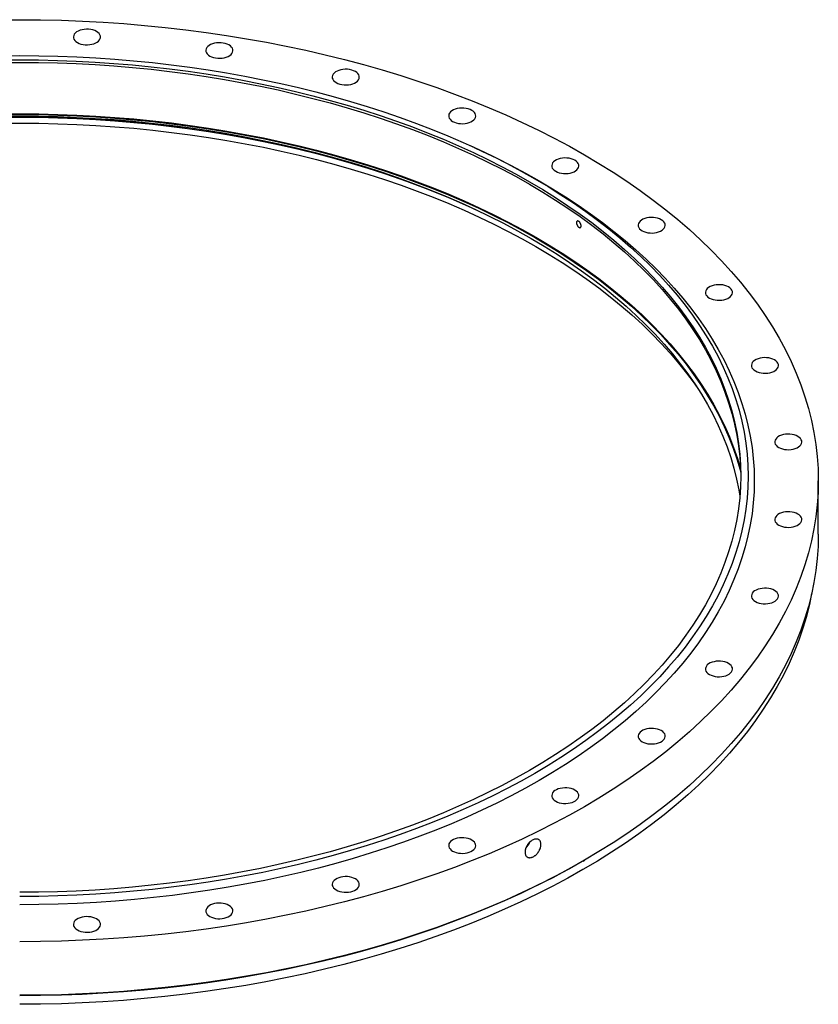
# Model space of a CAD drawing. Header units: millimetres. Extents: x -1054 to 7653, y -1149 to 5519.
# Tile 3 of 3: x 4336 to 5103, y 1520 to 2466. Entities that reach past the tile are written whole.
import ezdxf

# ---------------------------------------------------------------- set-up
doc = ezdxf.new("R2010")
doc.units = ezdxf.units.MM
doc.header["$LTSCALE"] = 20

msp = doc.modelspace()

# ---------------------------------------------------------------- linework, layer by layer
at = {"color": 7, "linetype": 'Continuous', "lineweight": 25}
for p, q in [((4772.16, 2343.21), (4768.45, 2344.9)), ((5102.59, 1971.75), (5102.59, 2023.19)), ((4876.62, 1657.89), (4878.03, 1658.71))]:
    msp.add_line(p, q, dxfattribs=at)
at = {"color": 7, "linetype": 'Continuous', "lineweight": 25, "flags": 128}
for points in [[(4315.52, 2465.82), (4335.59, 2465.97), (4355.67, 2465.82), (4375.74, 2465.37), (4395.77, 2464.61), (4415.77, 2463.55), (4435.71, 2462.19), (4455.58, 2460.52), (4475.37, 2458.56), (4495.06, 2456.3), (4514.65, 2453.74), (4534.11, 2450.89), (4553.43, 2447.74), (4572.61, 2444.3), (4591.62, 2440.58), (4610.46, 2436.56), (4629.11, 2432.27), (4647.56, 2427.69), (4665.8, 2422.84), (4683.8, 2417.71), (4701.57, 2412.32), (4719.09, 2406.65), (4736.35, 2400.73), (4753.33, 2394.54), (4770.03, 2388.1), (4786.43, 2381.41), (4802.51, 2374.47), (4818.28, 2367.3), (4833.72, 2359.89), (4848.82, 2352.24), (4863.56, 2344.37), (4877.94, 2336.29)], [(4390.98, 2444.03), (4392.62, 2443.23), (4394.47, 2442.59), (4396.47, 2442.14), (4398.57, 2441.89), (4400.71, 2441.84), (4402.84, 2441.99), (4404.9, 2442.34), (4406.83, 2442.89), (4408.58, 2443.61), (4410.1, 2444.49), (4411.34, 2445.49), (4412.29, 2446.61), (4412.9, 2447.8), (4413.17, 2449.03), (4413.08, 2450.26), (4412.64, 2451.48), (4411.86, 2452.63), (4410.76, 2453.7), (4409.37, 2454.64), (4407.73, 2455.44), (4405.89, 2456.08), (4403.89, 2456.53), (4401.78, 2456.78), (4399.64, 2456.83), (4397.51, 2456.68), (4395.45, 2456.33), (4393.52, 2455.78), (4391.77, 2455.06), (4390.26, 2454.19), (4389.01, 2453.18), (4388.07, 2452.06), (4387.45, 2450.88), (4387.19, 2449.65), (4387.28, 2448.41), (4387.72, 2447.19), (4388.5, 2446.04), (4389.6, 2444.98), (4390.98, 2444.03)], [(4518.19, 2431.08), (4519.82, 2430.28), (4521.67, 2429.65), (4523.67, 2429.2), (4525.77, 2428.94), (4527.92, 2428.89), (4530.05, 2429.04), (4532.1, 2429.4), (4534.03, 2429.94), (4535.78, 2430.66), (4537.3, 2431.54), (4538.55, 2432.55), (4539.49, 2433.66), (4540.1, 2434.85), (4540.37, 2436.08), (4540.28, 2437.32), (4539.84, 2438.53), (4539.06, 2439.68), (4537.96, 2440.75), (4536.57, 2441.69), (4534.93, 2442.5), (4533.09, 2443.13), (4531.09, 2443.58), (4528.99, 2443.84), (4526.84, 2443.89), (4524.71, 2443.73), (4522.65, 2443.38), (4520.72, 2442.84), (4518.98, 2442.11), (4517.46, 2441.24), (4516.21, 2440.23), (4515.27, 2439.12), (4514.66, 2437.93), (4514.39, 2436.7), (4514.48, 2435.46), (4514.92, 2434.25), (4515.7, 2433.09), (4516.8, 2432.03), (4518.19, 2431.08)], [(4317.28, 2431.36), (4335.59, 2431.5), (4353.9, 2431.36), (4372.2, 2430.94), (4390.48, 2430.25), (4408.71, 2429.29), (4426.9, 2428.04), (4445.02, 2426.53), (4463.07, 2424.74), (4481.03, 2422.67), (4498.89, 2420.34), (4516.64, 2417.74), (4534.26, 2414.87), (4551.75, 2411.73), (4569.09, 2408.34), (4586.27, 2404.68), (4603.28, 2400.76), (4620.11, 2396.59), (4636.74, 2392.16), (4653.16, 2387.48), (4669.37, 2382.56), (4685.34, 2377.4), (4701.08, 2371.99), (4716.57, 2366.35), (4731.8, 2360.48), (4746.75, 2354.38), (4761.42, 2348.05), (4775.8, 2341.51), (4789.88, 2334.75), (4803.65, 2327.78), (4817.1, 2320.6), (4830.22, 2313.22)], [(4317.47, 2427.32), (4335.59, 2427.46), (4353.72, 2427.32), (4371.84, 2426.91), (4389.93, 2426.22), (4407.98, 2425.27), (4425.98, 2424.04), (4443.92, 2422.53), (4461.79, 2420.76), (4479.57, 2418.72), (4497.25, 2416.41), (4514.83, 2413.83), (4532.27, 2410.99), (4549.59, 2407.89), (4566.76, 2404.53), (4583.76, 2400.9), (4600.6, 2397.03), (4617.26, 2392.89), (4633.72, 2388.51), (4649.98, 2383.88), (4666.03, 2379.01), (4681.84, 2373.9), (4697.42, 2368.55), (4712.76, 2362.96), (4727.83, 2357.15), (4742.64, 2351.11), (4757.16, 2344.85), (4771.4, 2338.37), (4785.34, 2331.67), (4798.97, 2324.77), (4812.28, 2317.67), (4825.27, 2310.37)], [(4317.47, 2424.87), (4335.59, 2425.01), (4353.72, 2424.87), (4371.84, 2424.46), (4389.93, 2423.77), (4407.98, 2422.82), (4425.98, 2421.59), (4443.92, 2420.09), (4461.79, 2418.31), (4479.57, 2416.27), (4497.25, 2413.96), (4514.83, 2411.39), (4532.27, 2408.54), (4549.59, 2405.44), (4566.76, 2402.08), (4583.76, 2398.45), (4600.6, 2394.58), (4617.26, 2390.44), (4633.72, 2386.06), (4649.98, 2381.43), (4666.03, 2376.56), (4681.84, 2371.45), (4697.42, 2366.1), (4712.76, 2360.51), (4727.83, 2354.7), (4742.64, 2348.66), (4757.16, 2342.4), (4771.4, 2335.92), (4785.34, 2329.22), (4798.97, 2322.32), (4812.28, 2315.22), (4825.27, 2307.92)], [(4639.56, 2405.58), (4641.2, 2404.78), (4643.04, 2404.14), (4645.04, 2403.69), (4647.15, 2403.44), (4649.29, 2403.39), (4651.42, 2403.54), (4653.48, 2403.89), (4655.41, 2404.44), (4657.16, 2405.16), (4658.67, 2406.04), (4659.92, 2407.04), (4660.86, 2408.16), (4661.48, 2409.35), (4661.74, 2410.58), (4661.65, 2411.81), (4661.21, 2413.03), (4660.43, 2414.18), (4659.33, 2415.25), (4657.95, 2416.19), (4656.31, 2416.99), (4654.46, 2417.63), (4652.46, 2418.08), (4650.36, 2418.33), (4648.22, 2418.38), (4646.09, 2418.23), (4644.03, 2417.88), (4642.1, 2417.33), (4640.35, 2416.61), (4638.83, 2415.74), (4637.59, 2414.73), (4636.64, 2413.61), (4636.03, 2412.43), (4635.77, 2411.2), (4635.85, 2409.96), (4636.29, 2408.74), (4637.08, 2407.59), (4638.17, 2406.52), (4639.56, 2405.58)], [(4317.24, 2375.48), (4335.59, 2375.61), (4353.94, 2375.48), (4372.28, 2375.06), (4390.59, 2374.37), (4408.87, 2373.4), (4427.09, 2372.15), (4445.25, 2370.63), (4463.34, 2368.84), (4481.34, 2366.77), (4499.24, 2364.43), (4517.03, 2361.82), (4534.69, 2358.95), (4552.21, 2355.81), (4569.59, 2352.4), (4586.81, 2348.74), (4603.86, 2344.81), (4620.72, 2340.63), (4637.38, 2336.19), (4653.84, 2331.51), (4670.08, 2326.57), (4686.09, 2321.4), (4701.87, 2315.98), (4717.39, 2310.33), (4732.64, 2304.44), (4747.63, 2298.33), (4762.34, 2291.99), (4776.75, 2285.43), (4790.86, 2278.66), (4804.65, 2271.67), (4818.13, 2264.48), (4831.28, 2257.09)], [(4317.26, 2374.78), (4335.59, 2374.92), (4353.93, 2374.78), (4372.26, 2374.36), (4390.55, 2373.67), (4408.82, 2372.7), (4427.03, 2371.46), (4445.18, 2369.94), (4463.25, 2368.15), (4481.24, 2366.08), (4499.12, 2363.74), (4516.9, 2361.14), (4534.55, 2358.26), (4552.06, 2355.12), (4569.43, 2351.72), (4586.63, 2348.06), (4603.66, 2344.13), (4620.51, 2339.96), (4637.17, 2335.52), (4653.61, 2330.84), (4669.84, 2325.91), (4685.84, 2320.74), (4701.6, 2315.33), (4717.11, 2309.68), (4732.36, 2303.8), (4747.34, 2297.69), (4762.03, 2291.35), (4776.43, 2284.8), (4790.53, 2278.03), (4804.32, 2271.05), (4817.79, 2263.86), (4830.92, 2256.47)], [(4751.42, 2368.3), (4753.06, 2367.5), (4754.9, 2366.86), (4756.9, 2366.41), (4759.01, 2366.16), (4761.15, 2366.1), (4763.28, 2366.26), (4765.34, 2366.61), (4767.27, 2367.16), (4769.02, 2367.88), (4770.53, 2368.75), (4771.78, 2369.76), (4772.72, 2370.87), (4773.34, 2372.06), (4773.6, 2373.29), (4773.51, 2374.53), (4773.07, 2375.74), (4772.29, 2376.9), (4771.19, 2377.96), (4769.81, 2378.91), (4768.17, 2379.71), (4766.32, 2380.34), (4764.32, 2380.8), (4762.22, 2381.05), (4760.08, 2381.1), (4757.95, 2380.95), (4755.89, 2380.59), (4753.96, 2380.05), (4752.21, 2379.33), (4750.69, 2378.45), (4749.45, 2377.44), (4748.5, 2376.33), (4747.89, 2375.14), (4747.63, 2373.91), (4747.71, 2372.67), (4748.15, 2371.46), (4748.94, 2370.31), (4750.03, 2369.24), (4751.42, 2368.3)], [(4317.24, 2372.21), (4335.59, 2372.35), (4353.94, 2372.21), (4372.28, 2371.79), (4390.59, 2371.1), (4408.87, 2370.13), (4427.09, 2368.89), (4445.25, 2367.37), (4463.34, 2365.57), (4481.34, 2363.5), (4499.24, 2361.17), (4517.03, 2358.56), (4534.69, 2355.68), (4552.21, 2352.54), (4569.59, 2349.14), (4586.81, 2345.47), (4603.86, 2341.54), (4620.72, 2337.36), (4637.38, 2332.93), (4653.84, 2328.24), (4670.08, 2323.31), (4686.09, 2318.13), (4701.87, 2312.71), (4717.39, 2307.06), (4732.64, 2301.18), (4747.63, 2295.06), (4762.34, 2288.72), (4773.19, 2283.82)], [(4317.24, 2366.49), (4335.59, 2366.63), (4353.94, 2366.49), (4372.28, 2366.08), (4390.59, 2365.38), (4408.87, 2364.42), (4427.09, 2363.17), (4445.25, 2361.65), (4463.34, 2359.86), (4481.34, 2357.79), (4499.24, 2355.45), (4517.03, 2352.84), (4534.69, 2349.97), (4552.21, 2346.83), (4569.59, 2343.42), (4586.81, 2339.75), (4603.86, 2335.83), (4620.72, 2331.65), (4637.38, 2327.21), (4653.84, 2322.52), (4670.08, 2317.59), (4686.09, 2312.42), (4701.87, 2307), (4717.39, 2301.35), (4732.64, 2295.46), (4747.63, 2289.35), (4762.34, 2283.01), (4776.75, 2276.45), (4790.86, 2269.67), (4804.65, 2262.69), (4818.13, 2255.5), (4831.28, 2248.1)], [(4317.26, 2372.33), (4335.59, 2372.47), (4353.93, 2372.33), (4372.26, 2371.91), (4390.55, 2371.22), (4408.82, 2370.25), (4427.03, 2369.01), (4445.18, 2367.49), (4463.25, 2365.7), (4481.24, 2363.63), (4499.12, 2361.29), (4516.9, 2358.69), (4534.55, 2355.81), (4552.06, 2352.68), (4569.43, 2349.27), (4586.63, 2345.61), (4603.66, 2341.69), (4620.51, 2337.51), (4637.17, 2333.07), (4653.61, 2328.39), (4669.84, 2323.46), (4685.84, 2318.29), (4701.6, 2312.88), (4717.11, 2307.23), (4732.36, 2301.35), (4747.34, 2295.24), (4762.03, 2288.9), (4767.2, 2286.59)], [(4317.41, 2373.28), (4335.59, 2373.41), (4353.77, 2373.28), (4371.94, 2372.86), (4390.08, 2372.18), (4408.19, 2371.22), (4426.24, 2369.98), (4444.24, 2368.48), (4462.16, 2366.7), (4479.99, 2364.65), (4497.72, 2362.34), (4515.34, 2359.75), (4532.84, 2356.9), (4550.21, 2353.79), (4567.42, 2350.42), (4584.48, 2346.78), (4601.37, 2342.89), (4618.07, 2338.75), (4634.58, 2334.36), (4650.89, 2329.71), (4666.98, 2324.83), (4682.84, 2319.7), (4698.47, 2314.33), (4713.85, 2308.73), (4728.96, 2302.9), (4743.81, 2296.84), (4758.38, 2290.56), (4772.66, 2284.07), (4786.64, 2277.35), (4800.31, 2270.43), (4813.66, 2263.31), (4826.68, 2255.98)], [(4877.94, 2336.29), (4891.96, 2327.98), (4905.59, 2319.47), (4918.83, 2310.76), (4931.66, 2301.84), (4944.1, 2292.74), (4956.11, 2283.45), (4967.7, 2273.99), (4978.85, 2264.35), (4989.57, 2254.55), (4999.84, 2244.58), (5009.65, 2234.47), (5019, 2224.21), (5027.88, 2213.82), (5036.28, 2203.29), (5044.21, 2192.64), (5051.65, 2181.87), (5058.6, 2171), (5065.05, 2160.02), (5071.01, 2148.95), (5076.46, 2137.79), (5081.4, 2126.56), (5085.83, 2115.25), (5089.75, 2103.88), (5093.15, 2092.46), (5096.03, 2080.99), (5098.39, 2069.48), (5100.23, 2057.93), (5101.54, 2046.37), (5102.33, 2034.78), (5102.59, 2023.19), (5102.33, 2011.6), (5101.54, 2000.02), (5100.23, 1988.45), (5098.39, 1976.91), (5096.03, 1965.4), (5093.15, 1953.93), (5089.75, 1942.5), (5085.83, 1931.13), (5081.4, 1919.83), (5076.46, 1908.59), (5071.01, 1897.44), (5065.05, 1886.37), (5058.6, 1875.39), (5051.65, 1864.52), (5044.21, 1853.75), (5036.28, 1843.1), (5027.88, 1832.57), (5019, 1822.18), (5009.65, 1811.92), (4999.84, 1801.8), (4989.57, 1791.84), (4978.85, 1782.04), (4967.7, 1772.4), (4956.11, 1762.93), (4944.1, 1753.65), (4931.66, 1744.54), (4918.83, 1735.63), (4905.59, 1726.92), (4891.96, 1718.4), (4877.94, 1710.1), (4863.56, 1702.01), (4848.82, 1694.14), (4833.72, 1686.5), (4818.28, 1679.09), (4802.51, 1671.91), (4786.43, 1664.98), (4770.03, 1658.29), (4753.33, 1651.85), (4736.35, 1645.66), (4719.09, 1639.74), (4701.57, 1634.07), (4683.8, 1628.67), (4665.8, 1623.55), (4647.56, 1618.69), (4629.11, 1614.12), (4610.46, 1609.82), (4591.62, 1605.81), (4572.61, 1602.09), (4553.43, 1598.65), (4534.11, 1595.5), (4514.65, 1592.65), (4495.06, 1590.09), (4475.37, 1587.83), (4455.58, 1585.87), (4435.71, 1584.2), (4415.77, 1582.84), (4395.77, 1581.78), (4375.74, 1581.02), (4355.67, 1580.57), (4335.59, 1580.41)], [(4772.16, 2343.21), (4779.58, 2339.79), (4793.78, 2332.97), (4807.67, 2325.94), (4821.23, 2318.7), (4834.46, 2311.26)], [(4850.37, 2320.37), (4852.01, 2319.57), (4853.85, 2318.93), (4855.85, 2318.48), (4857.95, 2318.23), (4860.1, 2318.17), (4862.23, 2318.33), (4864.29, 2318.68), (4866.21, 2319.23), (4867.96, 2319.95), (4869.48, 2320.82), (4870.73, 2321.83), (4871.67, 2322.95), (4872.28, 2324.13), (4872.55, 2325.36), (4872.46, 2326.6), (4872.02, 2327.81), (4871.24, 2328.97), (4870.14, 2330.03), (4868.75, 2330.98), (4867.11, 2331.78), (4865.27, 2332.42), (4863.27, 2332.87), (4861.17, 2333.12), (4859.02, 2333.17), (4856.89, 2333.02), (4854.83, 2332.66), (4852.91, 2332.12), (4851.16, 2331.4), (4849.64, 2330.52), (4848.39, 2329.51), (4847.45, 2328.4), (4846.84, 2327.21), (4846.57, 2325.98), (4846.66, 2324.74), (4847.1, 2323.53), (4847.88, 2322.38), (4848.98, 2321.31), (4850.37, 2320.37)], [(4830.22, 2313.22), (4842.99, 2305.65), (4855.42, 2297.89), (4867.5, 2289.94), (4879.21, 2281.81), (4890.54, 2273.51), (4901.5, 2265.04), (4912.07, 2256.41), (4922.24, 2247.62), (4932.02, 2238.68), (4941.38, 2229.59), (4950.33, 2220.37), (4958.85, 2211.01), (4966.95, 2201.53), (4974.62, 2191.93), (4981.85, 2182.22), (4988.63, 2172.4), (4994.97, 2162.48), (5000.86, 2152.47), (5006.29, 2142.37), (5011.26, 2132.2), (5015.77, 2121.95), (5019.81, 2111.64), (5023.38, 2101.27), (5026.48, 2090.86), (5029.11, 2080.39), (5031.26, 2069.89), (5032.94, 2059.37), (5034.14, 2048.82), (5034.85, 2038.26), (5035.09, 2027.68), (5034.85, 2017.11), (5034.14, 2006.55), (5032.94, 1996), (5031.26, 1985.47), (5029.11, 1974.98), (5026.48, 1964.51), (5023.38, 1954.1), (5019.81, 1943.73), (5015.77, 1933.42), (5011.26, 1923.17), (5006.29, 1913), (5000.86, 1902.9), (4994.97, 1892.89), (4988.63, 1882.97), (4981.85, 1873.15), (4974.62, 1863.44), (4966.95, 1853.84), (4958.85, 1844.36), (4950.33, 1835), (4941.38, 1825.78), (4932.02, 1816.69), (4922.24, 1807.75), (4912.07, 1798.96), (4901.5, 1790.33), (4890.54, 1781.86), (4879.21, 1773.56), (4867.5, 1765.43), (4855.42, 1757.48), (4842.99, 1749.72), (4830.22, 1742.15), (4817.1, 1734.77), (4803.65, 1727.59), (4789.88, 1720.62), (4775.8, 1713.86), (4761.42, 1707.32), (4746.75, 1700.99), (4731.8, 1694.89), (4716.57, 1689.02), (4701.08, 1683.38), (4685.34, 1677.97), (4669.37, 1672.81), (4653.16, 1667.89), (4636.74, 1663.21), (4620.11, 1658.78), (4603.28, 1654.61), (4586.27, 1650.69), (4569.09, 1647.03), (4551.75, 1643.64), (4534.26, 1640.5), (4516.64, 1637.63), (4498.89, 1635.03), (4481.03, 1632.7), (4463.07, 1630.63), (4445.02, 1628.84), (4426.9, 1627.33), (4408.71, 1626.08), (4390.48, 1625.12), (4372.2, 1624.43), (4353.9, 1624.01), (4335.59, 1623.87)], [(4834.46, 2311.26), (4847.35, 2303.63), (4859.88, 2295.8), (4872.06, 2287.78), (4883.87, 2279.58), (4895.3, 2271.21), (4906.36, 2262.67), (4917.02, 2253.96), (4927.28, 2245.09), (4937.13, 2236.08), (4946.57, 2226.91), (4955.6, 2217.61), (4964.2, 2208.18), (4972.37, 2198.61), (4980.1, 2188.93), (4987.39, 2179.13), (4994.24, 2169.23), (5000.63, 2159.23), (5006.56, 2149.13), (5012.04, 2138.95), (5017.05, 2128.69), (5021.6, 2118.35), (5025.68, 2107.95), (5029.28, 2097.5), (5032.41, 2086.99), (5035.06, 2076.44), (5037.23, 2065.85), (5038.92, 2055.23), (5040.13, 2044.59), (5040.85, 2033.94), (5041.09, 2023.28), (5040.85, 2012.61), (5040.13, 2001.96), (5038.92, 1991.32), (5037.23, 1980.7), (5035.06, 1970.12), (5032.41, 1959.56), (5029.28, 1949.06), (5025.68, 1938.6), (5021.6, 1928.2), (5017.05, 1917.86), (5012.04, 1907.6), (5006.56, 1897.42), (5000.63, 1887.32), (4994.24, 1877.32), (4987.39, 1867.42), (4980.1, 1857.62), (4972.37, 1847.94), (4964.2, 1838.38), (4955.6, 1828.94), (4946.57, 1819.64), (4937.13, 1810.47), (4927.28, 1801.46), (4917.02, 1792.59), (4906.36, 1783.88), (4895.3, 1775.34), (4883.87, 1766.97), (4872.06, 1758.77), (4859.88, 1750.75), (4847.35, 1742.92), (4834.46, 1735.29), (4821.23, 1727.85), (4807.67, 1720.61), (4793.78, 1713.58), (4779.58, 1706.76), (4765.08, 1700.16), (4750.28, 1693.78), (4735.19, 1687.63), (4719.84, 1681.7), (4704.22, 1676.02), (4688.34, 1670.56), (4672.23, 1665.35), (4655.88, 1660.39), (4639.32, 1655.67), (4622.55, 1651.21), (4605.58, 1647), (4588.42, 1643.05), (4571.09, 1639.36), (4553.61, 1635.93), (4535.97, 1632.77), (4518.19, 1629.88), (4500.29, 1627.25), (4482.28, 1624.9), (4464.16, 1622.82), (4445.96, 1621.01), (4427.68, 1619.48), (4409.34, 1618.23), (4390.95, 1617.25), (4372.52, 1616.56), (4354.06, 1616.14), (4335.59, 1616)], [(4825.27, 2310.37), (4837.92, 2302.87), (4850.22, 2295.18), (4862.18, 2287.32), (4873.77, 2279.27), (4884.99, 2271.05), (4895.84, 2262.66), (4906.3, 2254.12), (4916.37, 2245.42), (4926.05, 2236.57), (4935.32, 2227.57), (4944.17, 2218.44), (4952.62, 2209.18), (4960.63, 2199.79), (4968.22, 2190.29), (4975.38, 2180.67), (4982.1, 2170.95), (4988.37, 2161.13), (4994.2, 2151.22), (4999.58, 2141.23), (5004.5, 2131.15), (5008.96, 2121.01), (5012.96, 2110.8), (5016.5, 2100.54), (5019.57, 2090.22), (5022.17, 2079.87), (5024.3, 2069.47), (5025.96, 2059.05), (5027.14, 2048.61), (5027.86, 2038.15), (5028.09, 2027.68), (5027.86, 2017.22), (5027.14, 2006.76), (5025.96, 1996.32), (5024.3, 1985.9), (5022.17, 1975.5), (5019.57, 1965.15), (5016.5, 1954.83), (5012.96, 1944.57), (5008.96, 1934.36), (5004.5, 1924.22), (4999.58, 1914.14), (4994.2, 1904.15), (4988.37, 1894.24), (4982.1, 1884.42), (4975.38, 1874.7), (4968.22, 1865.08), (4960.63, 1855.58), (4952.62, 1846.19), (4944.17, 1836.93), (4935.32, 1827.8), (4926.05, 1818.8), (4916.37, 1809.95), (4906.3, 1801.25), (4895.84, 1792.7), (4884.99, 1784.32), (4873.77, 1776.1), (4862.18, 1768.05), (4850.22, 1760.19), (4837.92, 1752.5), (4825.27, 1745), (4812.28, 1737.7), (4798.97, 1730.6), (4785.34, 1723.7), (4771.4, 1717), (4757.16, 1710.52), (4742.64, 1704.26), (4727.83, 1698.22), (4712.76, 1692.41), (4697.42, 1686.82), (4681.84, 1681.47), (4666.03, 1676.36), (4649.98, 1671.49), (4633.72, 1666.86), (4617.26, 1662.48), (4600.6, 1658.34), (4583.76, 1654.47), (4566.76, 1650.84), (4549.59, 1647.48), (4532.27, 1644.38), (4514.83, 1641.54), (4497.25, 1638.96), (4479.57, 1636.65), (4461.79, 1634.61), (4443.92, 1632.84), (4425.98, 1631.33), (4407.98, 1630.1), (4389.93, 1629.15), (4371.84, 1628.46), (4353.72, 1628.05), (4335.59, 1627.91)], [(4825.27, 2307.92), (4837.92, 2300.42), (4850.22, 2292.73), (4862.18, 2284.87), (4873.77, 2276.82), (4884.99, 2268.6), (4895.84, 2260.22), (4906.3, 2251.67), (4916.37, 2242.97), (4926.05, 2234.12), (4935.32, 2225.12), (4944.17, 2215.99), (4952.62, 2206.73), (4960.63, 2197.34), (4968.22, 2187.84), (4975.38, 2178.22), (4982.1, 2168.5), (4988.37, 2158.68), (4994.2, 2148.77), (4999.58, 2138.78), (5004.5, 2128.7), (5008.96, 2118.56), (5012.96, 2108.35), (5016.5, 2098.09), (5019.57, 2087.77), (5022.17, 2077.42), (5024.3, 2067.02), (5025.96, 2056.6), (5027.14, 2046.16), (5027.86, 2035.7), (5028.09, 2026.46)], [(4933.39, 2263.25), (4935.03, 2262.45), (4936.88, 2261.81), (4938.88, 2261.36), (4940.98, 2261.11), (4943.12, 2261.05), (4945.25, 2261.21), (4947.31, 2261.56), (4949.24, 2262.11), (4950.99, 2262.83), (4952.51, 2263.7), (4953.75, 2264.71), (4954.7, 2265.82), (4955.31, 2267.01), (4955.57, 2268.24), (4955.49, 2269.48), (4955.05, 2270.69), (4954.26, 2271.85), (4953.17, 2272.91), (4951.78, 2273.86), (4950.14, 2274.66), (4948.3, 2275.3), (4946.3, 2275.75), (4944.19, 2276), (4942.05, 2276.05), (4939.92, 2275.9), (4937.86, 2275.54), (4935.93, 2275), (4934.18, 2274.28), (4932.67, 2273.4), (4931.42, 2272.39), (4930.47, 2271.28), (4929.86, 2270.09), (4929.6, 2268.86), (4929.69, 2267.62), (4930.13, 2266.41), (4930.91, 2265.26), (4932.01, 2264.19), (4933.39, 2263.25)], [(4826.68, 2255.98), (4839.37, 2248.47), (4851.71, 2240.76), (4863.7, 2232.87), (4875.32, 2224.8), (4886.58, 2216.56), (4897.46, 2208.15), (4907.95, 2199.57), (4918.05, 2190.85), (4927.75, 2181.97), (4937.05, 2172.95), (4945.93, 2163.79), (4954.4, 2154.5), (4962.44, 2145.09), (4970.05, 2135.56), (4977.23, 2125.91), (4983.97, 2116.17), (4990.26, 2106.32), (4996.1, 2096.38), (5001.49, 2086.36), (5006.43, 2076.25), (5010.9, 2066.08), (5014.92, 2055.84), (5018.46, 2045.55), (5021.54, 2035.21), (5024.15, 2024.82), (5026.29, 2014.39), (5027.29, 2008.46)], [(4830.92, 2256.47), (4843.72, 2248.89), (4856.17, 2241.12), (4868.26, 2233.16), (4879.98, 2225.02), (4891.34, 2216.7), (4902.31, 2208.22), (4912.89, 2199.58), (4923.08, 2190.77), (4932.87, 2181.82), (4942.24, 2172.72), (4951.21, 2163.49), (4959.74, 2154.12), (4967.86, 2144.62), (4975.53, 2135.01), (4982.77, 2125.28), (4989.57, 2115.45), (4995.91, 2105.52), (5001.81, 2095.49), (5007.25, 2085.38), (5012.23, 2075.19), (5016.74, 2064.93), (5020.79, 2054.6), (5024.36, 2044.22), (5027.47, 2033.79), (5028, 2031.82)], [(4831.28, 2257.09), (4844.08, 2249.5), (4856.54, 2241.72), (4868.64, 2233.75), (4880.37, 2225.61), (4891.73, 2217.29), (4902.71, 2208.8), (4913.31, 2200.15), (4923.5, 2191.34), (4933.29, 2182.38), (4942.68, 2173.27), (4951.64, 2164.03), (4960.19, 2154.66), (4968.31, 2145.15), (4975.99, 2135.53), (4983.23, 2125.8), (4990.03, 2115.96), (4996.39, 2106.02), (5002.28, 2095.99), (5007.73, 2085.87), (5012.71, 2075.67), (5017.23, 2065.41), (5021.28, 2055.07), (5024.86, 2044.68), (5027.91, 2034.43)], [(4831.28, 2248.1), (4844.08, 2240.52), (4856.54, 2232.74), (4868.64, 2224.77), (4880.37, 2216.63), (4891.73, 2208.31), (4902.71, 2199.82), (4913.31, 2191.17), (4923.5, 2182.36), (4933.29, 2173.4), (4942.68, 2164.29), (4951.64, 2155.05), (4960.19, 2145.67), (4968.31, 2136.17), (4975.99, 2126.55), (4983.23, 2116.82), (4987.51, 2110.71)], [(4997.98, 2198.67), (4999.61, 2197.87), (5001.46, 2197.24), (5003.46, 2196.78), (5005.56, 2196.53), (5007.71, 2196.48), (5009.84, 2196.63), (5011.89, 2196.99), (5013.82, 2197.53), (5015.57, 2198.25), (5017.09, 2199.13), (5018.34, 2200.14), (5019.28, 2201.25), (5019.89, 2202.44), (5020.16, 2203.67), (5020.07, 2204.91), (5019.63, 2206.12), (5018.85, 2207.27), (5017.75, 2208.34), (5016.36, 2209.28), (5014.72, 2210.09), (5012.88, 2210.72), (5010.88, 2211.17), (5008.78, 2211.42), (5006.63, 2211.48), (5004.5, 2211.32), (5002.44, 2210.97), (5000.51, 2210.42), (4998.77, 2209.7), (4997.25, 2208.83), (4996, 2207.82), (4995.06, 2206.71), (4994.44, 2205.52), (4994.18, 2204.29), (4994.27, 2203.05), (4994.71, 2201.84), (4995.49, 2200.68), (4996.59, 2199.62), (4997.98, 2198.67)], [(5042.15, 2128.6), (5043.79, 2127.8), (5045.64, 2127.17), (5047.64, 2126.72), (5049.74, 2126.46), (5051.88, 2126.41), (5054.01, 2126.56), (5056.07, 2126.92), (5058, 2127.46), (5059.75, 2128.18), (5061.27, 2129.06), (5062.51, 2130.07), (5063.46, 2131.18), (5064.07, 2132.37), (5064.33, 2133.6), (5064.25, 2134.84), (5063.8, 2136.05), (5063.02, 2137.21), (5061.93, 2138.27), (5060.54, 2139.22), (5058.9, 2140.02), (5057.05, 2140.65), (5055.05, 2141.1), (5052.95, 2141.36), (5050.81, 2141.41), (5048.68, 2141.25), (5046.62, 2140.9), (5044.69, 2140.36), (5042.94, 2139.64), (5041.42, 2138.76), (5040.18, 2137.75), (5039.23, 2136.64), (5038.62, 2135.45), (5038.36, 2134.22), (5038.44, 2132.98), (5038.89, 2131.77), (5039.67, 2130.61), (5040.77, 2129.55), (5042.15, 2128.6)], [(5064.58, 2055.17), (5066.22, 2054.37), (5068.06, 2053.73), (5070.06, 2053.28), (5072.17, 2053.03), (5074.31, 2052.98), (5076.44, 2053.13), (5078.5, 2053.49), (5080.43, 2054.03), (5082.18, 2054.75), (5083.69, 2055.63), (5084.94, 2056.63), (5085.88, 2057.75), (5086.5, 2058.94), (5086.76, 2060.17), (5086.67, 2061.4), (5086.23, 2062.62), (5085.45, 2063.77), (5084.35, 2064.84), (5082.97, 2065.78), (5081.33, 2066.58), (5079.48, 2067.22), (5077.48, 2067.67), (5075.38, 2067.92), (5073.24, 2067.97), (5071.11, 2067.82), (5069.05, 2067.47), (5067.12, 2066.92), (5065.37, 2066.2), (5063.85, 2065.33), (5062.61, 2064.32), (5061.66, 2063.2), (5061.05, 2062.02), (5060.79, 2060.79), (5060.87, 2059.55), (5061.31, 2058.34), (5062.1, 2057.18), (5063.19, 2056.12), (5064.58, 2055.17)], [(5064.58, 1980.6), (5066.22, 1979.8), (5068.06, 1979.17), (5070.06, 1978.72), (5072.17, 1978.46), (5074.31, 1978.41), (5076.44, 1978.57), (5078.5, 1978.92), (5080.43, 1979.46), (5082.18, 1980.18), (5083.69, 1981.06), (5084.94, 1982.07), (5085.88, 1983.18), (5086.5, 1984.37), (5086.76, 1985.6), (5086.67, 1986.84), (5086.23, 1988.05), (5085.45, 1989.21), (5084.35, 1990.27), (5082.97, 1991.22), (5081.33, 1992.02), (5079.48, 1992.65), (5077.48, 1993.1), (5075.38, 1993.36), (5073.24, 1993.41), (5071.11, 1993.26), (5069.05, 1992.9), (5067.12, 1992.36), (5065.37, 1991.64), (5063.85, 1990.76), (5062.61, 1989.75), (5061.66, 1988.64), (5061.05, 1987.45), (5060.79, 1986.22), (5060.87, 1984.98), (5061.31, 1983.77), (5062.1, 1982.62), (5063.19, 1981.55), (5064.58, 1980.6)], [(5102.59, 1971.75), (5102.33, 1960.16), (5101.54, 1948.58), (5100.23, 1937.01), (5098.39, 1925.47), (5096.03, 1913.96), (5093.15, 1902.49), (5089.75, 1891.06), (5085.83, 1879.69), (5081.4, 1868.39), (5076.46, 1857.15), (5071.01, 1846), (5065.05, 1834.93), (5058.6, 1823.95), (5051.65, 1813.07), (5044.21, 1802.31), (5036.28, 1791.66), (5027.88, 1781.13), (5019, 1770.73), (5009.65, 1760.48), (4999.84, 1750.36), (4989.57, 1740.4), (4978.85, 1730.6), (4967.7, 1720.96), (4956.11, 1711.49), (4944.1, 1702.2), (4931.66, 1693.1), (4918.83, 1684.19), (4905.59, 1675.47), (4891.96, 1666.96), (4877.94, 1658.66), (4863.56, 1650.57), (4848.82, 1642.7), (4833.72, 1635.06), (4818.28, 1627.65), (4802.51, 1620.47), (4786.43, 1613.54), (4770.03, 1606.85), (4753.33, 1600.41), (4736.35, 1594.22), (4719.09, 1588.29), (4701.57, 1582.63), (4683.8, 1577.23), (4665.8, 1572.11), (4647.56, 1567.25), (4629.11, 1562.68), (4610.46, 1558.38), (4591.62, 1554.37), (4572.61, 1550.64), (4553.43, 1547.21), (4534.11, 1544.06), (4514.65, 1541.21), (4495.06, 1538.65), (4475.37, 1536.39), (4455.58, 1534.42), (4435.71, 1532.76), (4415.77, 1531.4), (4395.77, 1530.34), (4375.74, 1529.58), (4355.67, 1529.12), (4335.59, 1528.97)], [(5042.15, 1907.17), (5043.79, 1906.37), (5045.64, 1905.74), (5047.64, 1905.29), (5049.74, 1905.03), (5051.88, 1904.98), (5054.01, 1905.13), (5056.07, 1905.49), (5058, 1906.03), (5059.75, 1906.75), (5061.27, 1907.63), (5062.51, 1908.64), (5063.46, 1909.75), (5064.07, 1910.94), (5064.33, 1912.17), (5064.25, 1913.41), (5063.8, 1914.62), (5063.02, 1915.77), (5061.93, 1916.84), (5060.54, 1917.79), (5058.9, 1918.59), (5057.05, 1919.22), (5055.05, 1919.67), (5052.95, 1919.93), (5050.81, 1919.98), (5048.68, 1919.82), (5046.62, 1919.47), (5044.69, 1918.93), (5042.94, 1918.21), (5041.42, 1917.33), (5040.18, 1916.32), (5039.23, 1915.21), (5038.62, 1914.02), (5038.36, 1912.79), (5038.44, 1911.55), (5038.89, 1910.34), (5039.67, 1909.18), (5040.77, 1908.12), (5042.15, 1907.17)], [(5096.21, 1914.75), (5094.05, 1904.31), (5091.18, 1892.87), (5087.78, 1881.47), (5083.88, 1870.13), (5079.46, 1858.86), (5074.53, 1847.65), (5069.09, 1836.53), (5063.15, 1825.48), (5056.71, 1814.54), (5049.78, 1803.69), (5042.36, 1792.95), (5034.46, 1782.33), (5026.07, 1771.83), (5017.21, 1761.46), (5007.89, 1751.23), (4998.1, 1741.14), (4987.86, 1731.2), (4977.18, 1721.43), (4966.05, 1711.81), (4954.49, 1702.37), (4942.51, 1693.11), (4930.11, 1684.03), (4917.3, 1675.14), (4904.1, 1666.45), (4890.51, 1657.96), (4876.53, 1649.68), (4862.19, 1641.61), (4847.48, 1633.76), (4832.42, 1626.14), (4817.02, 1618.75), (4801.3, 1611.59), (4785.25, 1604.67), (4768.89, 1598), (4752.24, 1591.58), (4735.31, 1585.41), (4718.09, 1579.49), (4700.62, 1573.85), (4682.9, 1568.46), (4664.94, 1563.35), (4646.75, 1558.51), (4628.35, 1553.94), (4609.75, 1549.66), (4590.96, 1545.66), (4571.99, 1541.94), (4552.87, 1538.51), (4533.59, 1535.38), (4514.18, 1532.53), (4494.65, 1529.98), (4475, 1527.72), (4455.27, 1525.77), (4435.45, 1524.11), (4415.56, 1522.75), (4395.62, 1521.69), (4375.63, 1520.93), (4355.62, 1520.48), (4335.59, 1520.33)], [(4997.98, 1837.1), (4999.61, 1836.3), (5001.46, 1835.67), (5003.46, 1835.22), (5005.56, 1834.96), (5007.71, 1834.91), (5009.84, 1835.07), (5011.89, 1835.42), (5013.82, 1835.96), (5015.57, 1836.68), (5017.09, 1837.56), (5018.34, 1838.57), (5019.28, 1839.68), (5019.89, 1840.87), (5020.16, 1842.1), (5020.07, 1843.34), (5019.63, 1844.55), (5018.85, 1845.71), (5017.75, 1846.77), (5016.36, 1847.72), (5014.72, 1848.52), (5012.88, 1849.15), (5010.88, 1849.6), (5008.78, 1849.86), (5006.63, 1849.91), (5004.5, 1849.76), (5002.44, 1849.4), (5000.51, 1848.86), (4998.77, 1848.14), (4997.25, 1847.26), (4996, 1846.25), (4995.06, 1845.14), (4994.44, 1843.95), (4994.18, 1842.72), (4994.27, 1841.48), (4994.71, 1840.27), (4995.49, 1839.11), (4996.59, 1838.05), (4997.98, 1837.1)], [(4933.39, 1772.53), (4935.03, 1771.73), (4936.88, 1771.09), (4938.88, 1770.64), (4940.98, 1770.39), (4943.12, 1770.34), (4945.25, 1770.49), (4947.31, 1770.84), (4949.24, 1771.39), (4950.99, 1772.11), (4952.51, 1772.98), (4953.75, 1773.99), (4954.7, 1775.11), (4955.31, 1776.29), (4955.57, 1777.52), (4955.49, 1778.76), (4955.05, 1779.98), (4954.26, 1781.13), (4953.17, 1782.2), (4951.78, 1783.14), (4950.14, 1783.94), (4948.3, 1784.58), (4946.3, 1785.03), (4944.19, 1785.28), (4942.05, 1785.33), (4939.92, 1785.18), (4937.86, 1784.83), (4935.93, 1784.28), (4934.18, 1783.56), (4932.67, 1782.69), (4931.42, 1781.68), (4930.47, 1780.56), (4929.86, 1779.38), (4929.6, 1778.15), (4929.69, 1776.91), (4930.13, 1775.69), (4930.91, 1774.54), (4932.01, 1773.47), (4933.39, 1772.53)], [(4850.37, 1715.41), (4852.01, 1714.61), (4853.85, 1713.97), (4855.85, 1713.52), (4857.95, 1713.27), (4860.1, 1713.22), (4862.23, 1713.37), (4864.29, 1713.72), (4866.21, 1714.27), (4867.96, 1714.99), (4869.48, 1715.86), (4870.73, 1716.87), (4871.67, 1717.99), (4872.28, 1719.17), (4872.55, 1720.4), (4872.46, 1721.64), (4872.02, 1722.86), (4871.24, 1724.01), (4870.14, 1725.08), (4868.75, 1726.02), (4867.11, 1726.82), (4865.27, 1727.46), (4863.27, 1727.91), (4861.17, 1728.16), (4859.02, 1728.21), (4856.89, 1728.06), (4854.83, 1727.71), (4852.91, 1727.16), (4851.16, 1726.44), (4849.64, 1725.57), (4848.39, 1724.56), (4847.45, 1723.44), (4846.84, 1722.25), (4846.57, 1721.02), (4846.66, 1719.79), (4847.1, 1718.57), (4847.88, 1717.42), (4848.98, 1716.35), (4850.37, 1715.41)], [(4751.42, 1667.48), (4753.06, 1666.68), (4754.9, 1666.04), (4756.9, 1665.59), (4759.01, 1665.34), (4761.15, 1665.29), (4763.28, 1665.44), (4765.34, 1665.79), (4767.27, 1666.34), (4769.02, 1667.06), (4770.53, 1667.93), (4771.78, 1668.94), (4772.72, 1670.06), (4773.34, 1671.25), (4773.6, 1672.47), (4773.51, 1673.71), (4773.07, 1674.93), (4772.29, 1676.08), (4771.19, 1677.15), (4769.81, 1678.09), (4768.17, 1678.89), (4766.32, 1679.53), (4764.32, 1679.98), (4762.22, 1680.23), (4760.08, 1680.28), (4757.95, 1680.13), (4755.89, 1679.78), (4753.96, 1679.23), (4752.21, 1678.51), (4750.69, 1677.64), (4749.45, 1676.63), (4748.5, 1675.51), (4747.89, 1674.33), (4747.63, 1673.1), (4747.71, 1671.86), (4748.15, 1670.64), (4748.94, 1669.49), (4750.03, 1668.42), (4751.42, 1667.48)], [(4876.62, 1657.89), (4876.53, 1657.84), (4862.19, 1649.78), (4847.48, 1641.93), (4832.42, 1634.3), (4817.02, 1626.91), (4801.3, 1619.75), (4785.25, 1612.84), (4768.89, 1606.16), (4752.24, 1599.74), (4735.31, 1593.57), (4718.09, 1587.66), (4700.62, 1582.01), (4682.9, 1576.63), (4664.94, 1571.51), (4646.75, 1566.67), (4628.35, 1562.11), (4609.75, 1557.83), (4590.96, 1553.82), (4571.99, 1550.11), (4552.87, 1546.68), (4533.59, 1543.54), (4514.18, 1540.7), (4494.65, 1538.14), (4475, 1535.89), (4455.27, 1533.93), (4435.45, 1532.27), (4415.56, 1530.91), (4395.62, 1529.86), (4375.63, 1529.1), (4355.62, 1528.65), (4335.59, 1528.49)], [(4639.56, 1630.2), (4641.2, 1629.39), (4643.04, 1628.76), (4645.04, 1628.31), (4647.15, 1628.06), (4649.29, 1628), (4651.42, 1628.16), (4653.48, 1628.51), (4655.41, 1629.06), (4657.16, 1629.78), (4658.67, 1630.65), (4659.92, 1631.66), (4660.86, 1632.77), (4661.48, 1633.96), (4661.74, 1635.19), (4661.65, 1636.43), (4661.21, 1637.64), (4660.43, 1638.8), (4659.33, 1639.86), (4657.95, 1640.81), (4656.31, 1641.61), (4654.46, 1642.24), (4652.46, 1642.7), (4650.36, 1642.95), (4648.22, 1643), (4646.09, 1642.85), (4644.03, 1642.49), (4642.1, 1641.95), (4640.35, 1641.23), (4638.83, 1640.35), (4637.59, 1639.34), (4636.64, 1638.23), (4636.03, 1637.04), (4635.77, 1635.81), (4635.85, 1634.57), (4636.29, 1633.36), (4637.08, 1632.21), (4638.17, 1631.14), (4639.56, 1630.2)], [(4518.19, 1604.69), (4519.82, 1603.89), (4521.67, 1603.26), (4523.67, 1602.81), (4525.77, 1602.55), (4527.92, 1602.5), (4530.05, 1602.65), (4532.1, 1603.01), (4534.03, 1603.55), (4535.78, 1604.27), (4537.3, 1605.15), (4538.55, 1606.16), (4539.49, 1607.27), (4540.1, 1608.46), (4540.37, 1609.69), (4540.28, 1610.93), (4539.84, 1612.14), (4539.06, 1613.3), (4537.96, 1614.36), (4536.57, 1615.31), (4534.93, 1616.11), (4533.09, 1616.74), (4531.09, 1617.19), (4528.99, 1617.45), (4526.84, 1617.5), (4524.71, 1617.34), (4522.65, 1616.99), (4520.72, 1616.45), (4518.98, 1615.73), (4517.46, 1614.85), (4516.21, 1613.84), (4515.27, 1612.73), (4514.66, 1611.54), (4514.39, 1610.31), (4514.48, 1609.07), (4514.92, 1607.86), (4515.7, 1606.7), (4516.8, 1605.64), (4518.19, 1604.69)], [(4390.98, 1591.74), (4392.62, 1590.94), (4394.47, 1590.31), (4396.47, 1589.86), (4398.57, 1589.6), (4400.71, 1589.55), (4402.84, 1589.71), (4404.9, 1590.06), (4406.83, 1590.6), (4408.58, 1591.32), (4410.1, 1592.2), (4411.34, 1593.21), (4412.29, 1594.32), (4412.9, 1595.51), (4413.17, 1596.74), (4413.08, 1597.98), (4412.64, 1599.19), (4411.86, 1600.35), (4410.76, 1601.41), (4409.37, 1602.36), (4407.73, 1603.16), (4405.89, 1603.79), (4403.89, 1604.24), (4401.78, 1604.5), (4399.64, 1604.55), (4397.51, 1604.4), (4395.45, 1604.04), (4393.52, 1603.5), (4391.77, 1602.78), (4390.26, 1601.9), (4389.01, 1600.89), (4388.07, 1599.78), (4387.45, 1598.59), (4387.19, 1597.36), (4387.28, 1596.12), (4387.72, 1594.91), (4388.5, 1593.76), (4389.6, 1592.69), (4390.98, 1591.74)]]:
    msp.add_lwpolyline(points, dxfattribs=at)
at = {"color": 7, "linetype": 'Continuous', "lineweight": 25}
msp.add_arc((4811.28, 1682.05), 15.59, 313.23329, 337.29511, dxfattribs=at)
for points, knots in [([(4870.33, 2270.98), (4870.33, 2271.17), (4870.35, 2271.34), (4870.41, 2271.67), (4870.45, 2271.82), (4870.56, 2272.09), (4870.63, 2272.21), (4870.8, 2272.41), (4870.89, 2272.49), (4871.1, 2272.61), (4871.22, 2272.65), (4871.46, 2272.69), (4871.59, 2272.69), (4871.86, 2272.65), (4872.01, 2272.6), (4872.3, 2272.48), (4872.44, 2272.39), (4872.74, 2272.19), (4872.89, 2272.07), (4873.17, 2271.8), (4873.31, 2271.65), (4873.59, 2271.32), (4873.72, 2271.14), (4873.96, 2270.76), (4874.07, 2270.57), (4874.28, 2270.16), (4874.38, 2269.95), (4874.54, 2269.52), (4874.61, 2269.31), (4874.72, 2268.88), (4874.76, 2268.68), (4874.82, 2268.27), (4874.83, 2268.07), (4874.83, 2267.7), (4874.82, 2267.52), (4874.76, 2267.19), (4874.72, 2267.04), (4874.61, 2266.78), (4874.54, 2266.66), (4874.38, 2266.46), (4874.28, 2266.38), (4874.08, 2266.26), (4873.96, 2266.22), (4873.72, 2266.18), (4873.59, 2266.18), (4873.32, 2266.22), (4873.18, 2266.27), (4872.89, 2266.39), (4872.74, 2266.47), (4872.45, 2266.68), (4872.3, 2266.8), (4872.01, 2267.07), (4871.87, 2267.22), (4871.59, 2267.55), (4871.46, 2267.73), (4871.22, 2268.1), (4871.1, 2268.3), (4870.89, 2268.71), (4870.8, 2268.92), (4870.64, 2269.34), (4870.56, 2269.55), (4870.39, 2270.19), (4870.33, 2270.6), (4870.33, 2270.98)], [0, 0, 0, 0, 0.03125, 0.03125, 0.0625, 0.0625, 0.09375, 0.09375, 0.125, 0.125, 0.15625, 0.15625, 0.1875, 0.1875, 0.21875, 0.21875, 0.25, 0.25, 0.28125, 0.28125, 0.3125, 0.3125, 0.34375, 0.34375, 0.375, 0.375, 0.40625, 0.40625, 0.4375, 0.4375, 0.46875, 0.46875, 0.5, 0.5, 0.53125, 0.53125, 0.5625, 0.5625, 0.59375, 0.59375, 0.625, 0.625, 0.65625, 0.65625, 0.6875, 0.6875, 0.71875, 0.71875, 0.75, 0.75, 0.78125, 0.78125, 0.8125, 0.8125, 0.84375, 0.84375, 0.875, 0.875, 0.90625, 0.90625, 0.9375, 0.9375, 1, 1, 1, 1]), ([(4836.23, 1673.86), (4836.23, 1673.32), (4836.18, 1672.77), (4836.04, 1671.91), (4835.98, 1671.63), (4835.83, 1671.04), (4835.75, 1670.74), (4835.46, 1669.86), (4835.23, 1669.28), (4834.82, 1668.41), (4834.67, 1668.12), (4834.35, 1667.54), (4834.18, 1667.26), (4833.66, 1666.44), (4833.27, 1665.91), (4832.65, 1665.16), (4832.43, 1664.91), (4831.99, 1664.44), (4831.54, 1664), (4831.08, 1663.59), (4830.6, 1663.2), (4830.35, 1663.01), (4829.61, 1662.5), (4829.12, 1662.2), (4828.37, 1661.84), (4828.12, 1661.73), (4827.61, 1661.54), (4827.36, 1661.46), (4826.62, 1661.26), (4826.14, 1661.18), (4825.45, 1661.15), (4825.22, 1661.16), (4824.77, 1661.2), (4824.55, 1661.23), (4823.93, 1661.38), (4823.54, 1661.53), (4822.82, 1661.95), (4822.5, 1662.21), (4822.08, 1662.67), (4821.95, 1662.84), (4821.71, 1663.2), (4821.6, 1663.39), (4821.31, 1664), (4821.16, 1664.44), (4820.96, 1665.39), (4820.91, 1665.91), (4820.91, 1666.97), (4820.96, 1667.52), (4821.11, 1668.38), (4821.17, 1668.68), (4821.32, 1669.26), (4821.49, 1669.84), (4821.7, 1670.42), (4821.94, 1671.01), (4822.07, 1671.3), (4822.49, 1672.17), (4822.81, 1672.73), (4823.35, 1673.55), (4823.53, 1673.82), (4823.93, 1674.35), (4824.13, 1674.61), (4824.76, 1675.35), (4825.2, 1675.82), (4825.9, 1676.46), (4826.14, 1676.66), (4826.62, 1677.05), (4826.87, 1677.24), (4827.6, 1677.75), (4828.1, 1678.04), (4829.11, 1678.53), (4829.61, 1678.72), (4830.34, 1678.92), (4830.58, 1678.98), (4831.06, 1679.06), (4831.3, 1679.08), (4832, 1679.11), (4832.43, 1679.08), (4833.26, 1678.89), (4833.65, 1678.74), (4834.35, 1678.34), (4834.67, 1678.08), (4835.09, 1677.62), (4835.22, 1677.45), (4835.45, 1677.09), (4835.56, 1676.91), (4835.84, 1676.31), (4835.99, 1675.87), (4836.18, 1674.91), (4836.23, 1674.4), (4836.23, 1673.86)], [0, 0, 0, 0, 0.03125, 0.03125, 0.046875, 0.046875, 0.0625, 0.0625, 0.09375, 0.09375, 0.109375, 0.109375, 0.125, 0.125, 0.15625, 0.15625, 0.171875, 0.171875, 0.1875, 0.203125, 0.203125, 0.21875, 0.21875, 0.25, 0.25, 0.265625, 0.265625, 0.28125, 0.28125, 0.3125, 0.3125, 0.328125, 0.328125, 0.34375, 0.34375, 0.375, 0.375, 0.40625, 0.40625, 0.421875, 0.421875, 0.4375, 0.4375, 0.46875, 0.46875, 0.5, 0.5, 0.53125, 0.53125, 0.546875, 0.546875, 0.5625, 0.578125, 0.578125, 0.59375, 0.59375, 0.625, 0.625, 0.640625, 0.640625, 0.65625, 0.65625, 0.6875, 0.6875, 0.703125, 0.703125, 0.71875, 0.71875, 0.75, 0.75, 0.78125, 0.78125, 0.796875, 0.796875, 0.8125, 0.8125, 0.84375, 0.84375, 0.875, 0.875, 0.90625, 0.90625, 0.921875, 0.921875, 0.9375, 0.9375, 0.96875, 0.96875, 1, 1, 1, 1])]:
    msp.add_open_spline(points, degree=3, knots=knots, dxfattribs=at)

doc.saveas('drawing.dxf')
